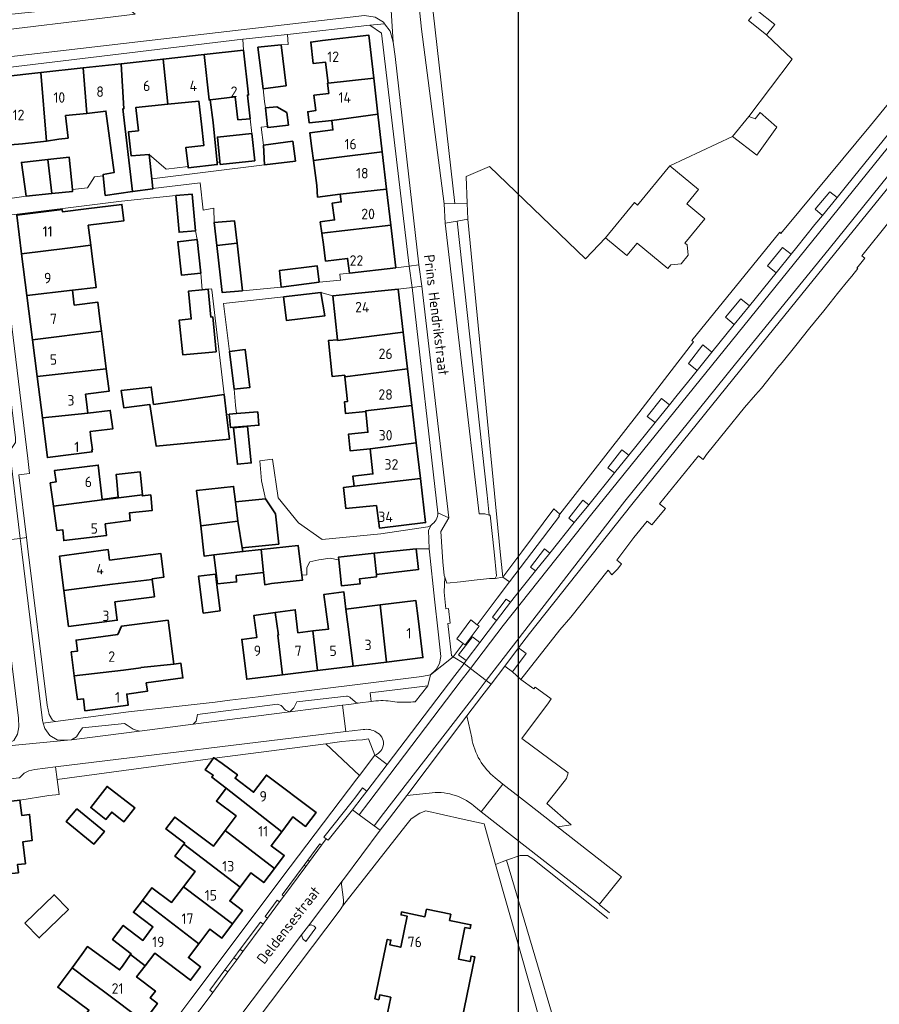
# Model space of a CAD drawing. Header units: metres. Extents: x 245598 to 248625, y 478632 to 481818.
# Tile 20 of 37: x 247701 to 247849, y 479422 to 479591. Entities that reach past the tile are written whole.
import ezdxf
from ezdxf.enums import TextEntityAlignment as Align

# ---------------------------------------------------------------- set-up
doc = ezdxf.new("R2010")
doc.units = ezdxf.units.M
for name, color, linetype, lineweight in [('B-XX-GR-GROENVOORZIENING-GV', 80, 'Continuous', 18), ('B-XX-GR-HOUTWAL-GV', 40, 'Continuous', 13), ('B-XX-OG-BEBOUWING-GV', 7, 'Continuous', 35), ('B-XX-OG-BEBOUWING-T18', 10, 'Continuous', 18), ('B-XX-OG-BEBOUWING_LOODS-GV', 7, 'Continuous', 35), ('B-XX-OG-TERREIN_ERF-GV', 7, 'Continuous', 18), ('B-XX-OG-TOPOGRAFIE-T18', 10, 'Continuous', 18), ('B-XX-VH-VERHARDING_GESLOTEN-GV', 252, 'Continuous', 18), ('B-XX-VH-VERHARDING_OPEN-GV', 252, 'Continuous', 18), ('N-BH-KL-ET_LS_OV_LICHTMAST-S', 7, 'Continuous', 25)]:
    doc.layers.add(name, color=color, linetype=linetype, lineweight=lineweight)
doc.styles.add('NLCS-ISO-M-T18', font='NLCS-ISO.ttf', dxfattribs={"height": 1.8})

msp = doc.modelspace()

# ---------------------------------------------------------------- linework, layer by layer
at = {"layer": 'B-XX-GR-GROENVOORZIENING-GV'}
for points in [[(247774.06, 479559.74), (247775.872, 479559.795), (247771.83, 479595.735), (247771.974, 479595.88), (247769.514, 479595.88), (247770.14, 479589.74)], [(247776.28, 479556.776), (247774.24, 479556.44), (247780.06, 479506.5), (247781.04, 479506.5), (247781.801, 479506.297), (247781.413, 479509.69), (247778.842, 479533.216)], [(247778.13, 479557.08), (247776.28, 479556.776), (247778.842, 479533.216), (247781.413, 479509.69), (247781.801, 479506.297), (247781.94, 479506.26), (247782.613, 479500), (247783.06, 479495.84), (247783.006, 479495.748), (247782.8, 479495.4), (247784.1, 479495.66), (247783.679, 479500)], [(247784.1, 479495.66), (247785.276, 479494.82), (247793.851, 479506.107), (247793.743, 479506.218), (247793.922, 479506.449), (247792.86, 479507.34), (247787.355, 479500)], [(247785.276, 479494.82), (247784.1, 479495.66), (247782.8, 479495.4), (247781.84, 479495.4), (247779.19, 479495.11), (247776.88, 479494.86), (247774.5, 479494.6), (247774.14, 479495.65), (247774.046, 479493.035), (247774.327, 479490.224), (247774.807, 479490.269), (247775.077, 479487.725), (247774.665, 479487.679), (247775.307, 479482.179), (247775.619, 479481.944), (247777.328, 479484.23), (247776.228, 479485.022), (247778.653, 479488.297), (247779.739, 479487.457), (247783.16, 479492.035)], [(247783.059, 479488.183), (247785.452, 479491.33), (247784.716, 479491.878), (247782.332, 479488.752)], [(247754.478, 479467.122), (247753.767, 479467.03), (247759.517, 479461.584), (247762.153, 479465.087), (247761.082, 479467.853), (247760.063, 479467.718), (247758.967, 479467.656), (247757.811, 479467.533), (247756.5, 479467.389)], [(247758.347, 479455.664), (247759.987, 479457.862), (247760.791, 479458.887), (247760.042, 479459.444), (247758.887, 479457.909), (247758.238, 479457.108), (247753.427, 479451.009), (247753.822, 479450.73), (247754.158, 479450.489)], [(247750.631, 479447.026), (247750.921, 479446.802), (247753.013, 479449.635), (247752.713, 479449.856)], [(247750.298, 479445.958), (247750.01, 479446.181), (247746.265, 479441.091), (247746.55, 479440.881)], [(247745.818, 479439.889), (247745.409, 479440.191), (247743.318, 479437.364), (247743.729, 479437.06)], [(247739.056, 479431.74), (247739.526, 479431.368), (247742.98, 479436.046), (247742.52, 479436.388)], [(247738.451, 479429.911), (247737.974, 479430.288), (247736.425, 479428.21), (247736.925, 479427.844)], [(247736.425, 479428.21), (247733.822, 479424.717), (247734.334, 479424.335), (247736.925, 479427.844)]]:
    msp.add_lwpolyline(points, close=True, dxfattribs=at)
for points in [[(247802.136, 479437.02), (247789.289, 479447.267), (247788.367, 479447.856), (247787.111, 479447.833), (247784.754, 479447.02), (247793.54, 479417.305), (247794.728, 479417.659)], [(247794.728, 479417.659), (247793.54, 479417.305), (247784.754, 479447.02), (247783.989, 479446.756), (247782.863, 479446.313), (247792.889, 479411.1)]]:
    msp.add_lwpolyline(points, dxfattribs=at)
at = {"layer": 'B-XX-GR-HOUTWAL-GV'}
msp.add_lwpolyline([(247771.83, 479595.735), (247775.872, 479559.795), (247777.99, 479559.86), (247777.84, 479564.46), (247781.819, 479566.153), (247798.318, 479550.272), (247801.734, 479553.893), (247806.722, 479559.957), (247807.245, 479559.527), (247812.778, 479566.252), (247823.54, 479571.3), (247826.36, 479574.74), (247833.757, 479584.599), (247829.39, 479588.776), (247826.311, 479591.212), (247826.797, 479591.826)], dxfattribs=at)
at = {"layer": 'B-XX-OG-BEBOUWING-GV'}
for points in [[(247754.121, 479580.469), (247761.959, 479581.329), (247761.103, 479588.704), (247753.196, 479587.758), (247751.144, 479587.512), (247751.584, 479583.833), (247753.663, 479584.081)], [(247746.945, 479580.001), (247746.063, 479587.063), (247742.075, 479586.625), (247743.012, 479579.5), (247746.837, 479579.987)], [(247730.111, 479566.164), (247730.142, 479565.902), (247735.117, 479566.492), (247735.089, 479566.77), (247734.386, 479573.682), (247733.893, 479577.614), (247733.704, 479577.593), (247732.878, 479585.385), (247725.801, 479584.6), (247726.622, 479576.828), (247731.935, 479577.382), (247732.381, 479573.444), (247732.815, 479569.784), (247729.726, 479569.418)], [(247733.893, 479577.614), (247738.182, 479578.103), (247738.647, 479574.183), (247740.731, 479574.364), (247740.299, 479578.427), (247740.493, 479578.448), (247739.587, 479586.13), (247732.878, 479585.385), (247733.704, 479577.593)], [(247715.545, 479564.576), (247715.887, 479561.175), (247720.578, 479561.841), (247718.901, 479576.033), (247719.099, 479576.058), (247718.624, 479583.804), (247712.111, 479583.081), (247712.726, 479575.228), (247716.011, 479575.667), (247717.438, 479565.125), (247715.525, 479564.775)], [(247718.901, 479576.033), (247720.578, 479561.841), (247724.075, 479562.338), (247724.072, 479562.362), (247723.891, 479564.038), (247723.438, 479568.225), (247720.325, 479568), (247719.885, 479572.123), (247721.594, 479572.3), (247721.13, 479576.256), (247726.622, 479576.828), (247725.801, 479584.6), (247718.624, 479583.804), (247719.099, 479576.058)], [(247705.813, 479570.513), (247704.843, 479582.274), (247698.191, 479581.536), (247698.87, 479573.726), (247699.064, 479573.747), (247699.546, 479569.845), (247701.7, 479570.063)], [(247712.111, 479583.081), (247704.843, 479582.274), (247705.813, 479570.513), (247707.894, 479570.836), (247709.517, 479571.024), (247709.067, 479574.885), (247712.726, 479575.228)], [(247754.747, 479574.065), (247762.678, 479575.125), (247761.959, 479581.329), (247754.121, 479580.469), (247754.024, 479580.458), (247754.235, 479578.704), (247751.686, 479578.399), (247752.003, 479575.749), (247750.632, 479575.562), (247750.899, 479573.638)], [(247743.408, 479576.204), (247743.76, 479573.019), (247743.777, 479572.864), (247747.314, 479573.254), (247747.077, 479575.4), (247745.361, 479576.419)], [(247751.654, 479567.182), (247755.549, 479567.683), (247763.424, 479568.695), (247762.678, 479575.125), (247754.747, 479574.065), (247754.951, 479572.422), (247751.004, 479571.95), (247751.371, 479569.257)], [(247735.58, 479567.036), (247735.637, 479566.506), (247741.544, 479567.142), (247741.04, 479571.829), (247735.133, 479571.194)], [(247743.025, 479569.825), (247743.238, 479566.463), (247748.525, 479567.075), (247748.063, 479570.5)], [(247755.549, 479567.683), (247751.654, 479567.182), (247752.183, 479562.884), (247752.327, 479560.905), (247756.227, 479561.421), (247764.172, 479562.255), (247763.424, 479568.695)], [(247702.325, 479561.063), (247706.717, 479561.511), (247706.061, 479567.361), (247701.488, 479566.838)], [(247710.255, 479562.187), (247709.675, 479567.775), (247706.061, 479567.361), (247706.717, 479561.511), (247710.287, 479561.875)], [(247728.009, 479561.152), (247728.56, 479554.847), (247731.37, 479555.092), (247730.818, 479561.397)], [(247753.066, 479554.69), (247764.888, 479556.082), (247764.172, 479562.255), (247756.227, 479561.421), (247756.383, 479560.06), (247754.819, 479559.834), (247755.233, 479556.97), (247752.779, 479556.648)], [(247712.954, 479556.049), (247719.1, 479556.825), (247718.743, 479559.649), (247712.608, 479558.888), (247708.536, 479558.374), (247708.485, 479558.78), (247700.695, 479557.796), (247701.532, 479551.168), (247709.408, 479552.114), (247713.389, 479552.616)], [(247734.6, 479556.537), (247735.053, 479552.57), (247738.513, 479552.977), (247738.063, 479556.838)], [(247764.888, 479556.082), (247753.066, 479554.69), (247753.348, 479552.765), (247753.689, 479549.917), (247757.486, 479550.371), (247757.812, 479547.841), (247765.738, 479548.754)], [(247739.462, 479544.825), (247738.513, 479552.977), (247735.053, 479552.57), (247735.975, 479544.487)], [(247702.441, 479543.982), (247710.247, 479544.895), (247714.305, 479545.371), (247713.963, 479548.078), (247713.635, 479550.675), (247713.389, 479552.616), (247709.408, 479552.114), (247701.532, 479551.168)], [(247752.575, 479546.263), (247752.262, 479549.075), (247745.8, 479548.3), (247746.1, 479545.412)], [(247710.247, 479544.895), (247702.441, 479543.982), (247703.397, 479536.41), (247715.219, 479537.864), (247714.951, 479539.977), (247714.588, 479542.869), (247710.567, 479542.364)], [(247734.916, 479534.331), (247734.337, 479540.313), (247734.011, 479540.283), (247733.535, 479545.063), (247732.523, 479544.962), (247730.161, 479544.727), (247730.636, 479539.967), (247728.575, 479539.775), (247729.225, 479533.8)], [(247746.5, 479543.775), (247746.975, 479539.725), (247753.575, 479540.537), (247752.913, 479544.525)], [(247767.009, 479537.725), (247766.143, 479545.098), (247758.199, 479544.273), (247754.974, 479543.938), (247755.755, 479536.414), (247755.768, 479536.292)], [(247704.193, 479530.115), (247716.055, 479531.415), (247715.761, 479533.741), (247715.748, 479533.739), (247715.219, 479537.864), (247703.397, 479536.41)], [(247757.021, 479530.051), (247767.754, 479531.386), (247767.009, 479537.725), (247755.768, 479536.292), (247755.755, 479536.414), (247754.19, 479536.252), (247754.833, 479530.068), (247756.996, 479530.293)], [(247737.238, 479534.375), (247738, 479527.925), (247740.7, 479528.2), (247739.875, 479534.737)], [(247705.092, 479522.996), (247712.882, 479523.797), (247712.664, 479525.73), (247712.5, 479527.03), (247716.557, 479527.559), (247716.055, 479531.415), (247704.193, 479530.115)], [(247767.754, 479531.386), (247757.021, 479530.051), (247757.463, 479525.788), (247756.938, 479525.734), (247757.147, 479523.717), (247760.593, 479524.075), (247760.58, 479524.196), (247768.493, 479525.095)], [(247736.708, 479523.561), (247736.3, 479526.975), (247724.188, 479525.3), (247723.775, 479528.263), (247718.625, 479527.713), (247719.088, 479524.688), (247723.525, 479525.3), (247724.625, 479518.162), (247724.625, 479518.138), (247737.212, 479519.338)], [(247705.092, 479522.996), (247705.955, 479516.168), (247713.627, 479517.137), (247713.585, 479517.467), (247713.677, 479517.479), (247713.421, 479519.506), (247713.281, 479520.621), (247717.195, 479521.124), (247716.745, 479524.273), (247712.882, 479523.797)], [(247737.181, 479523.624), (247737.367, 479521.334), (247742.249, 479521.732), (247742.063, 479524.021), (247738.424, 479523.725)], [(247760.593, 479524.075), (247760.963, 479520.508), (247757.631, 479520.162), (247757.926, 479517.327), (247761.375, 479517.686), (247769.244, 479518.698), (247768.493, 479525.095), (247760.58, 479524.196)], [(247737.921, 479521.254), (247738.566, 479515.017), (247740.944, 479515.263), (247740.299, 479521.5)], [(247758.582, 479511.243), (247769.965, 479512.561), (247769.244, 479518.698), (247761.375, 479517.686), (247761.825, 479513.35), (247758.4, 479512.995)], [(247715.376, 479508.978), (247714.676, 479514.878), (247707.175, 479513.939), (247707.443, 479511.979), (247706.455, 479511.819), (247707.005, 479507.84), (247715.385, 479508.906), (247718.136, 479509.256), (247718.125, 479509.375)], [(247722.012, 479512.6), (247721.879, 479513.735), (247717.736, 479513.248), (247717.875, 479512.063), (247718.125, 479509.375), (247718.136, 479509.256), (247722.258, 479509.78)], [(247762.463, 479507.955), (247762.946, 479504.064), (247770.854, 479504.994), (247769.965, 479512.561), (247758.582, 479511.243), (247756.799, 479511.058), (247757.178, 479507.406)], [(247738.637, 479505.263), (247738.242, 479508.571), (247737.925, 479511.225), (247731.575, 479510.525), (247732.275, 479504.475)], [(247723.707, 479509.77), (247722.275, 479509.588), (247722.258, 479509.78), (247718.136, 479509.256), (247715.385, 479508.906), (247707.005, 479507.84), (247707.584, 479503.646), (247708.589, 479503.789), (247708.767, 479501.916), (247716.109, 479502.8), (247715.874, 479504.782), (247720.188, 479505.362), (247720.075, 479506.7), (247723.955, 479507.108)], [(247743.387, 479509.1), (247738.242, 479508.571), (247738.637, 479505.263), (247739.399, 479500.666), (247745.658, 479501.326), (247745.111, 479506.508)], [(247739.399, 479500.666), (247738.637, 479505.263), (247732.275, 479504.475), (247732.863, 479499.268), (247734.496, 479499.453), (247739.506, 479500.019)], [(247717.159, 479494.416), (247723.922, 479495.262), (247723.913, 479495.325), (247725.925, 479495.625), (247725.425, 479499.713), (247716.621, 479498.56), (247716.385, 479500.381), (247708.057, 479499.266), (247708.808, 479493.371)], [(247743.047, 479496.413), (247742.663, 479500.376), (247739.506, 479500.019), (247734.496, 479499.453), (247735.128, 479494.463), (247738.426, 479494.819), (247738.353, 479495.897)], [(247746.878, 479500.853), (247742.663, 479500.376), (247743.047, 479496.413), (247743.248, 479494.344), (247744.429, 479494.561), (247749.76, 479495.123), (247749.647, 479495.981), (247748.975, 479501.09)], [(247762.053, 479499.73), (247762.467, 479496.076), (247769.675, 479496.963), (247769.225, 479500.5)], [(247762.467, 479496.076), (247762.053, 479499.73), (247756.875, 479499.175), (247755.904, 479499.068), (247755.953, 479498.62), (247756.447, 479494.121), (247759.613, 479494.468), (247759.518, 479495.338), (247762.438, 479495.688)], [(247723.922, 479495.262), (247717.159, 479494.416), (247708.808, 479493.371), (247709.596, 479487.189), (247717.961, 479488.234), (247717.551, 479491.394), (247724.325, 479492.275)], [(247751.529, 479486.407), (247752.336, 479479.602), (247758.431, 479480.35), (247757.555, 479487.121), (247757.155, 479490.159), (247756.813, 479493.125), (247753.413, 479492.675), (247754.214, 479486.725)], [(247764.17, 479481.054), (247763.056, 479490.876), (247757.155, 479490.159), (247757.555, 479487.121), (247758.431, 479480.35)], [(247769.575, 479488.545), (247769.201, 479491.623), (247763.056, 479490.876), (247764.17, 479481.054), (247770.393, 479481.817)], [(247746.295, 479478.861), (247745.483, 479485.69), (247745.595, 479485.703), (247745.075, 479489.563), (247741.4, 479489.063), (247741.891, 479485.264), (247739.323, 479484.96), (247740.161, 479478.109)], [(247752.336, 479479.602), (247751.529, 479486.407), (247748.951, 479486.101), (247748.483, 479490.027), (247745.075, 479489.563), (247745.595, 479485.703), (247745.483, 479485.69), (247746.295, 479478.861)], [(247727.655, 479480.718), (247726.684, 479488.232), (247718.668, 479487.196), (247718.046, 479485.762), (247710.881, 479484.837), (247711.127, 479482.931), (247710.043, 479482.791), (247710.573, 479478.683), (247719.048, 479479.638), (247722.014, 479480.07), (247722.009, 479480.118)], [(247722.933, 479477.511), (247729.207, 479478.322), (247728.88, 479480.86), (247727.657, 479480.703), (247727.655, 479480.718), (247722.009, 479480.118), (247722.014, 479480.07), (247719.048, 479479.638), (247710.573, 479478.683), (247711.099, 479474.608), (247712.148, 479474.744), (247712.412, 479472.699), (247719.821, 479473.656), (247719.576, 479475.555), (247723.131, 479476.034)], [(247734.658, 479464.551), (247734.495, 479464.664), (247734.392, 479464.516), (247733.046, 479462.577), (247734.411, 479461.629), (247734.174, 479461.312), (247736.649, 479459.428), (247746.169, 479451.915), (247748.091, 479454.461), (247750.253, 479452.828), (247752.058, 479455.218), (247743.553, 479461.643), (247741.34, 479458.712), (247738.16, 479461.114), (247738.578, 479461.666), (247735.93, 479463.667)], [(247716.015, 479454.046), (247716.997, 479455.289), (247719.101, 479453.625), (247720.99, 479456.014), (247716.217, 479459.698), (247713.408, 479456.058)], [(247736.445, 479452.114), (247744.936, 479445.625), (247746.602, 479447.832), (247744.363, 479449.523), (247746.169, 479451.915), (247736.649, 479459.428), (247734.965, 479457.198), (247738.352, 479454.64)], [(247697.809, 479444.528), (247699.845, 479444.757), (247700.973, 479444.884), (247700.816, 479446.284), (247702.195, 479446.439), (247701.771, 479450.205), (247703.345, 479450.416), (247702.906, 479454.904), (247701.584, 479454.684), (247701.239, 479457.359), (247696.368, 479456.76)], [(247711.033, 479455.867), (247709.2, 479453.689), (247713.933, 479449.811), (247715.756, 479451.967)], [(247744.936, 479445.625), (247736.445, 479452.114), (247734.439, 479449.458), (247731.062, 479452.009), (247727.829, 479454.451), (247726.296, 479452.421), (247729.529, 479449.979), (247729.394, 479449.8), (247739.019, 479442.383), (247740.888, 479444.858), (247743.097, 479443.19)], [(247729.319, 479442.484), (247737.739, 479436.114), (247739.445, 479438.372), (247737.245, 479440.034), (247739.019, 479442.383), (247729.394, 479449.8), (247727.831, 479447.731), (247731.302, 479445.109)], [(247702.091, 479436.218), (247704.55, 479433.699), (247709.556, 479438.585), (247707.097, 479441.105)], [(247737.739, 479436.114), (247729.319, 479442.484), (247727.271, 479439.772), (247723.903, 479442.315), (247722.263, 479440.143), (247731.945, 479432.689), (247733.855, 479435.218), (247735.897, 479433.675)], [(247720.241, 479430.836), (247722.746, 479428.924), (247724.392, 479431.047), (247730.522, 479426.417), (247732.263, 479428.723), (247730.154, 479430.316), (247731.945, 479432.689), (247722.263, 479440.143), (247720.721, 479438.101), (247724.071, 479435.571), (247722.331, 479433.267), (247718.989, 479435.833), (247717.156, 479433.422), (247720.333, 479430.967)], [(247715.564, 479424.544), (247722.483, 479419.348), (247724.847, 479422.451), (247723.601, 479423.399), (247724.484, 479424.559), (247721.269, 479427.008), (247722.746, 479428.924), (247720.241, 479430.836), (247718.846, 479428.854), (247718.337, 479428.185), (247712.862, 479432.195), (247711.873, 479430.845), (247710.206, 479428.568), (247713.021, 479426.454)], [(247708.667, 479426.466), (247707.75, 479425.213), (247713.094, 479421.3), (247712.254, 479420.198), (247717.909, 479415.889), (247718.708, 479416.939), (247719.936, 479416.003), (247722.483, 479419.348), (247715.564, 479424.544), (247713.021, 479426.454), (247710.206, 479428.568)]]:
    msp.add_lwpolyline(points, close=True, dxfattribs=at)
msp.add_lwpolyline([(247775.206, 479410.376), (247779.323, 479430.43), (247778.686, 479430.56), (247778.497, 479429.639), (247776.507, 479430.047), (247777.622, 479435.478), (247778.511, 479435.295), (247778.645, 479435.947), (247774.98, 479436.699), (247775.195, 479437.743), (247771.023, 479438.6), (247770.761, 479437.328), (247766.758, 479438.15), (247766.657, 479437.654), (247767.703, 479437.439), (247766.605, 479432.093), (247764.735, 479432.477), (247764.906, 479433.306), (247764.279, 479433.435), (247762.18, 479423.209), (247762.825, 479423.077), (247762.995, 479423.902), (247764.889, 479423.513), (247764.045, 479419.403)], dxfattribs=at)
at = {"layer": 'B-XX-OG-BEBOUWING_LOODS-GV'}
for points in [[(247731.68, 479553.617), (247728.333, 479553.232), (247728.995, 479547.482), (247732.271, 479547.86)], [(247735.617, 479489.835), (247734.793, 479496.176), (247731.878, 479495.797), (247732.702, 479489.456)]]:
    msp.add_lwpolyline(points, close=True, dxfattribs=at)
at = {"layer": 'B-XX-OG-TERREIN_ERF-GV'}
for points in [[(247827.78, 479592.912), (247830.783, 479590.536), (247829.39, 479588.776), (247833.757, 479584.599), (247826.36, 479574.74), (247827.44, 479574.34), (247828.3, 479575.4), (247831.16, 479572.9), (247827.74, 479568.1), (247823.54, 479571.3), (247812.778, 479566.252), (247817.722, 479562.183), (247815.703, 479559.728), (247818.807, 479557.173), (247815.371, 479552.997), (247815.761, 479552.676), (247815.927, 479550.915), (247814.709, 479549.435), (247812.949, 479549.258), (247812.449, 479548.65), (247807.162, 479553.002), (247805.408, 479550.87), (247801.734, 479553.893), (247798.318, 479550.272), (247781.819, 479566.153), (247777.84, 479564.46), (247777.99, 479559.86), (247778.13, 479557.08), (247783.679, 479500), (247784.1, 479495.66), (247787.355, 479500), (247792.86, 479507.34), (247793.922, 479506.449), (247807.444, 479523.874), (247816.825, 479536.05), (247816.571, 479536.277), (247831.687, 479554.883), (247831.854, 479554.672), (247835.187, 479558.705), (247847.209, 479573.214), (247863.84, 479593.52)], [(247698.191, 479581.536), (247704.843, 479582.274), (247712.111, 479583.081), (247718.624, 479583.804), (247725.801, 479584.6), (247732.878, 479585.385), (247739.587, 479586.13), (247739.475, 479588), (247697.238, 479582.912)], [(247697.425, 479560.362), (247702.325, 479561.063), (247701.488, 479566.838), (247706.061, 479567.361), (247709.675, 479567.775), (247710.255, 479562.187), (247712.825, 479562.487), (247714.037, 479564.362), (247715.545, 479564.576), (247715.525, 479564.775), (247717.438, 479565.125), (247716.011, 479575.667), (247712.726, 479575.228), (247709.067, 479574.885), (247709.517, 479571.024), (247707.894, 479570.836), (247705.813, 479570.513), (247701.7, 479570.063), (247699.546, 479569.845)], [(247734.011, 479540.283), (247734.337, 479540.313), (247734.916, 479534.331), (247729.225, 479533.8), (247728.575, 479539.775), (247730.636, 479539.967), (247730.161, 479544.727), (247732.523, 479544.962), (247732.271, 479547.86), (247728.995, 479547.482), (247728.333, 479553.232), (247731.68, 479553.617), (247731.37, 479555.092), (247728.56, 479554.847), (247728.009, 479561.152), (247718.675, 479560.188), (247697.525, 479557.563), (247702.6, 479516.037), (247702.906, 479513.45), (247701.037, 479513.225), (247702.372, 479502.424), (247702.671, 479500), (247705.925, 479473.675), (247706.275, 479472.063), (247706.825, 479471.075), (247707.338, 479470.875), (247719.863, 479472.537), (247734.762, 479474.175), (247737.275, 479474.487), (247742.137, 479475.112), (247770.225, 479478.575), (247771.681, 479478.876), (247772.575, 479479.638), (247772.658, 479479.777), (247773.275, 479480.813), (247773.475, 479482.013), (247773.024, 479486.225), (247772.423, 479491.845), (247771.551, 479500), (247771.5, 479500.475), (247769.225, 479500.5), (247769.675, 479496.963), (247762.467, 479496.076), (247762.438, 479495.688), (247759.518, 479495.338), (247759.613, 479494.468), (247756.447, 479494.121), (247755.953, 479498.62), (247755.875, 479498.612), (247754.475, 479498.9), (247752.538, 479498.638), (247750.988, 479498.287), (247750.512, 479497.287), (247750.475, 479496.013), (247749.647, 479495.981), (247749.76, 479495.123), (247744.429, 479494.561), (247743.248, 479494.344), (247743.047, 479496.413), (247738.353, 479495.897), (247738.426, 479494.819), (247735.128, 479494.463), (247734.496, 479499.453), (247732.863, 479499.268), (247732.275, 479504.475), (247731.575, 479510.525), (247737.925, 479511.225), (247738.242, 479508.571), (247743.387, 479509.1), (247742.725, 479512.188), (247742.413, 479515.6), (247744.6, 479515.875), (247745.563, 479509.263), (247749.075, 479504.98), (247753.125, 479502.075), (247763.188, 479503.075), (247771.226, 479504.257)], [(247772.975, 479506.7), (247768.581, 479545.385), (247766.143, 479545.098), (247767.009, 479537.725), (247767.754, 479531.386), (247768.493, 479525.095), (247769.244, 479518.698), (247769.965, 479512.561), (247770.854, 479504.994), (247762.946, 479504.064), (247762.463, 479507.955), (247757.178, 479507.406), (247756.799, 479511.058), (247758.582, 479511.243), (247758.4, 479512.995), (247761.825, 479513.35), (247761.375, 479517.686), (247757.926, 479517.327), (247757.631, 479520.162), (247760.963, 479520.508), (247760.593, 479524.075), (247757.147, 479523.717), (247756.938, 479525.734), (247757.463, 479525.788), (247757.021, 479530.051), (247756.996, 479530.293), (247754.833, 479530.068), (247754.19, 479536.252), (247755.755, 479536.414), (247754.974, 479543.938), (247752.913, 479544.525), (247753.575, 479540.537), (247746.975, 479539.725), (247746.5, 479543.775), (247736.188, 479542.6), (247737.238, 479534.375), (247739.875, 479534.737), (247740.7, 479528.2), (247738, 479527.925), (247738.262, 479525.162), (247738.424, 479523.725), (247742.063, 479524.021), (247742.249, 479521.732), (247737.367, 479521.334), (247737.181, 479523.624), (247736.708, 479523.561), (247737.212, 479519.338), (247724.625, 479518.138), (247724.625, 479518.162), (247723.525, 479525.3), (247719.088, 479524.688), (247718.625, 479527.713), (247723.775, 479528.263), (247724.188, 479525.3), (247736.3, 479526.975), (247734.163, 479545), (247734.149, 479545.132), (247733.535, 479545.063), (247734.011, 479540.283)], [(247728.867, 479420.9), (247730.556, 479423.156), (247747.633, 479445.9), (247759.078, 479461), (247759.517, 479461.584), (247753.767, 479467.03), (247734.658, 479464.551), (247735.93, 479463.667), (247738.578, 479461.666), (247738.16, 479461.114), (247741.34, 479458.712), (247743.553, 479461.643), (247752.058, 479455.218), (247750.253, 479452.828), (247748.091, 479454.461), (247746.169, 479451.915), (247744.363, 479449.523), (247746.602, 479447.832), (247744.936, 479445.625), (247743.097, 479443.19), (247740.888, 479444.858), (247739.019, 479442.383), (247737.245, 479440.034), (247739.445, 479438.372), (247737.739, 479436.114), (247735.897, 479433.675), (247733.855, 479435.218), (247731.945, 479432.689), (247730.154, 479430.316), (247732.263, 479428.723), (247730.522, 479426.417), (247724.392, 479431.047), (247722.746, 479428.924), (247721.269, 479427.008), (247724.484, 479424.559), (247723.601, 479423.399), (247724.847, 479422.451), (247722.483, 479419.348)], [(247713.094, 479421.3), (247707.75, 479425.213), (247708.667, 479426.466), (247710.206, 479428.568), (247711.873, 479430.845), (247712.862, 479432.195), (247718.337, 479428.185), (247718.846, 479428.854), (247720.241, 479430.836), (247720.333, 479430.967), (247717.156, 479433.422), (247718.989, 479435.833), (247722.331, 479433.267), (247724.071, 479435.571), (247720.721, 479438.101), (247722.263, 479440.143), (247723.903, 479442.315), (247727.271, 479439.772), (247729.319, 479442.484), (247731.302, 479445.109), (247727.831, 479447.731), (247729.394, 479449.8), (247729.529, 479449.979), (247726.296, 479452.421), (247727.829, 479454.451), (247731.062, 479452.009), (247734.439, 479449.458), (247736.445, 479452.114), (247738.352, 479454.64), (247734.965, 479457.198), (247736.649, 479459.428), (247734.174, 479461.312), (247734.411, 479461.629), (247733.046, 479462.577), (247734.392, 479464.516), (247733.5, 479464.4), (247707.656, 479460.867), (247707.957, 479458.289), (247706.222, 479458.122), (247701.239, 479457.359), (247701.584, 479454.684), (247702.906, 479454.904), (247703.345, 479450.416), (247701.771, 479450.205), (247702.195, 479446.439), (247700.816, 479446.284)], [(247792.889, 479411.1), (247782.863, 479446.313), (247780.9, 479453.256), (247776.956, 479454.156), (247770.911, 479455.511), (247769.867, 479455.1), (247768.4, 479454.156), (247767.467, 479453.022), (247756.614, 479439.138), (247756.2, 479438.511), (247737.067, 479413.111)], [(247764.045, 479419.403), (247764.889, 479423.513), (247762.995, 479423.902), (247762.825, 479423.077), (247762.18, 479423.209), (247764.279, 479433.435), (247764.906, 479433.306), (247764.735, 479432.477), (247766.605, 479432.093), (247767.703, 479437.439), (247766.657, 479437.654), (247766.758, 479438.15), (247770.761, 479437.328), (247771.023, 479438.6), (247775.195, 479437.743), (247774.98, 479436.699), (247778.645, 479435.947), (247778.511, 479435.295), (247777.622, 479435.478), (247776.507, 479430.047), (247778.497, 479429.639), (247778.686, 479430.56), (247779.323, 479430.43), (247775.206, 479410.376)]]:
    msp.add_lwpolyline(points, dxfattribs=at)
for points in [[(247743.76, 479573.019), (247742.675, 479572.888), (247743.025, 479569.825), (247748.063, 479570.5), (247748.525, 479567.075), (247743.238, 479566.463), (247723.891, 479564.038), (247724.072, 479562.362), (247732.188, 479563.325), (247732.688, 479558.662), (247734.538, 479559), (247734.6, 479556.537), (247738.063, 479556.838), (247738.513, 479552.977), (247739.462, 479544.825), (247746.1, 479545.412), (247745.8, 479548.3), (247752.262, 479549.075), (247752.575, 479546.263), (247756.266, 479546.651), (247756.15, 479547.665), (247757.812, 479547.841), (247757.486, 479550.371), (247753.689, 479549.917), (247753.348, 479552.765), (247753.066, 479554.69), (247752.779, 479556.648), (247755.233, 479556.97), (247754.819, 479559.834), (247756.383, 479560.06), (247756.227, 479561.421), (247752.327, 479560.905), (247752.183, 479562.884), (247751.654, 479567.182), (247751.371, 479569.257), (247751.004, 479571.95), (247754.951, 479572.422), (247754.747, 479574.065), (247750.899, 479573.638), (247750.632, 479575.562), (247752.003, 479575.749), (247751.686, 479578.399), (247754.235, 479578.704), (247754.024, 479580.458), (247754.121, 479580.469), (247753.663, 479584.081), (247751.584, 479583.833), (247751.144, 479587.512), (247753.196, 479587.758), (247761.103, 479588.704), (247761.959, 479581.329), (247762.678, 479575.125), (247763.424, 479568.695), (247764.172, 479562.255), (247764.888, 479556.082), (247765.738, 479548.754), (247768.075, 479549.025), (247763.275, 479589.025), (247761.275, 479590.425), (247747.146, 479588.801), (247747.3, 479587.125), (247746.063, 479587.063), (247746.945, 479580.001), (247746.837, 479579.987), (247743.012, 479579.5), (247743.225, 479577.325), (247743.408, 479576.204), (247745.361, 479576.419), (247747.077, 479575.4), (247747.314, 479573.254), (247743.777, 479572.864)], [(247740.731, 479574.364), (247738.647, 479574.183), (247738.182, 479578.103), (247733.893, 479577.614), (247734.386, 479573.682), (247735.089, 479566.77), (247735.58, 479567.036), (247735.133, 479571.194), (247741.04, 479571.829)], [(247723.438, 479568.225), (247726.363, 479565.713), (247730.111, 479566.164), (247729.726, 479569.418), (247732.815, 479569.784), (247732.381, 479573.444), (247731.935, 479577.382), (247726.622, 479576.828), (247721.13, 479576.256), (247721.594, 479572.3), (247719.885, 479572.123), (247720.325, 479568)], [(247713.677, 479517.479), (247713.585, 479517.467), (247713.627, 479517.137), (247705.955, 479516.168), (247705.092, 479522.996), (247704.193, 479530.115), (247703.397, 479536.41), (247702.441, 479543.982), (247701.532, 479551.168), (247700.695, 479557.796), (247708.485, 479558.78), (247708.536, 479558.374), (247712.608, 479558.888), (247718.743, 479559.649), (247719.1, 479556.825), (247712.954, 479556.049), (247713.389, 479552.616), (247713.635, 479550.675), (247713.963, 479548.078), (247714.305, 479545.371), (247710.247, 479544.895), (247710.567, 479542.364), (247714.588, 479542.869), (247714.951, 479539.977), (247715.219, 479537.864), (247715.748, 479533.739), (247715.761, 479533.741), (247716.055, 479531.415), (247716.557, 479527.559), (247712.5, 479527.03), (247712.664, 479525.73), (247712.882, 479523.797), (247716.745, 479524.273), (247717.195, 479521.124), (247713.281, 479520.621), (247713.421, 479519.506)], [(247737.921, 479521.254), (247740.299, 479521.5), (247740.944, 479515.263), (247738.566, 479515.017)], [(247707.005, 479507.84), (247706.455, 479511.819), (247707.443, 479511.979), (247707.175, 479513.939), (247714.676, 479514.878), (247715.376, 479508.978), (247718.125, 479509.375), (247717.875, 479512.063), (247717.736, 479513.248), (247721.879, 479513.735), (247722.012, 479512.6), (247722.258, 479509.78), (247722.275, 479509.588), (247723.707, 479509.77), (247723.955, 479507.108), (247720.075, 479506.7), (247720.188, 479505.362), (247715.874, 479504.782), (247716.109, 479502.8), (247708.767, 479501.916), (247708.589, 479503.789), (247707.584, 479503.646)], [(247708.808, 479493.371), (247708.057, 479499.266), (247716.385, 479500.381), (247716.621, 479498.56), (247725.425, 479499.713), (247725.925, 479495.625), (247723.913, 479495.325), (247723.922, 479495.262), (247724.325, 479492.275), (247717.551, 479491.394), (247717.961, 479488.234), (247709.596, 479487.189)], [(247734.793, 479496.176), (247735.617, 479489.835), (247732.702, 479489.456), (247731.878, 479495.797)], [(247741.891, 479485.264), (247741.4, 479489.063), (247745.075, 479489.563), (247748.483, 479490.027), (247748.951, 479486.101), (247751.529, 479486.407), (247754.214, 479486.725), (247753.413, 479492.675), (247756.813, 479493.125), (247757.155, 479490.159), (247763.056, 479490.876), (247769.201, 479491.623), (247769.575, 479488.545), (247770.393, 479481.817), (247764.17, 479481.054), (247758.431, 479480.35), (247752.336, 479479.602), (247746.295, 479478.861), (247740.161, 479478.109), (247739.323, 479484.96)], [(247727.655, 479480.718), (247727.657, 479480.703), (247728.88, 479480.86), (247729.207, 479478.322), (247722.933, 479477.511), (247723.131, 479476.034), (247719.576, 479475.555), (247719.821, 479473.656), (247712.412, 479472.699), (247712.148, 479474.744), (247711.099, 479474.608), (247710.573, 479478.683), (247710.043, 479482.791), (247711.127, 479482.931), (247710.881, 479484.837), (247718.046, 479485.762), (247718.668, 479487.196), (247726.684, 479488.232)], [(247720.99, 479456.014), (247719.101, 479453.625), (247716.997, 479455.289), (247716.015, 479454.046), (247713.408, 479456.058), (247716.217, 479459.698)], [(247711.033, 479455.867), (247715.756, 479451.967), (247713.933, 479449.811), (247709.2, 479453.689)], [(247702.091, 479436.218), (247707.097, 479441.105), (247709.556, 479438.585), (247704.55, 479433.699)]]:
    msp.add_lwpolyline(points, close=True, dxfattribs=at)
for points in [[(247771.825, 479504.57, 0.2381099), (247772.975, 479506.7)], [(247771.226, 479504.257, 0.0629116), (247771.825, 479504.57)]]:
    msp.add_lwpolyline(points, format="xyb", dxfattribs=at)
at = {"layer": 'B-XX-VH-VERHARDING_GESLOTEN-GV'}
for points in [[(247762.212, 479591.8), (247763.625, 479590.925), (247763.842, 479590.633), (247764.788, 479589.362), (247765.325, 479587.475), (247764.488, 479600.325)], [(247764.488, 479600.325), (247765.325, 479587.475), (247765.637, 479585.025), (247769.725, 479549.287), (247770.2, 479545.575), (247774.838, 479505.796), (247773.5, 479503.46), (247773.726, 479500), (247773.84, 479498.26), (247774.04, 479495.94), (247774.14, 479495.65), (247774.5, 479494.6), (247776.88, 479494.86), (247779.19, 479495.11), (247781.84, 479495.4), (247782.8, 479495.4), (247783.006, 479495.748), (247783.06, 479495.84), (247782.613, 479500), (247781.94, 479506.26), (247781.801, 479506.297), (247781.04, 479506.5), (247780.06, 479506.5), (247774.24, 479556.44), (247774.06, 479559.74), (247770.14, 479589.74), (247769.514, 479595.88)], [(247721.012, 479592.3), (247691.637, 479588.775)], [(247697.863, 479584.825), (247760.363, 479592.075)], [(247857.875, 479581.071), (247843.105, 479562.833), (247841.477, 479560.837), (247838.997, 479557.747), (247837.696, 479556.172), (247834.567, 479552.285), (247833.585, 479551.077), (247831.03, 479547.92), (247826.429, 479542.238), (247823.837, 479539.039), (247820.003, 479534.286), (247817.46, 479531.114), (247816.547, 479529.988), (247814.052, 479526.859), (247812.709, 479525.248), (247810.265, 479522.192), (247805.736, 479516.588), (247803.293, 479513.543), (247798.863, 479508.068), (247796.378, 479505.009), (247792.191, 479499.784), (247789.702, 479496.706), (247786.269, 479492.403), (247785.452, 479491.33), (247783.059, 479488.183), (247780.198, 479484.409), (247777.83, 479481.299), (247777.458, 479480.809), (247778.553, 479479.973), (247784.173, 479487.336), (247799.415, 479506.518), (247811.489, 479521.439), (247839.512, 479556.16), (247864.489, 479587.075)], [(247697.155, 479501.814), (247701.3, 479502.299), (247699.488, 479517.162)], [(247719.755, 479394.749), (247749.567, 479434.222), (247750.747, 479435.786), (247756.711, 479443.689), (247756.756, 479443.733), (247763.088, 479452.199), (247762.041, 479452.964), (247759.459, 479454.851), (247758.347, 479455.664), (247754.158, 479450.489), (247753.822, 479450.73), (247753.013, 479449.635), (247750.921, 479446.802), (247750.298, 479445.958), (247746.55, 479440.881), (247745.818, 479439.889), (247743.729, 479437.06), (247742.98, 479436.046), (247739.526, 479431.368), (247738.451, 479429.911), (247736.925, 479427.844), (247734.334, 479424.335), (247732.856, 479422.333), (247730.787, 479419.601)]]:
    msp.add_lwpolyline(points, dxfattribs=at)
for points in [[(247866.86, 479585.166), (247864.489, 479587.075), (247839.512, 479556.16), (247811.489, 479521.439), (247799.415, 479506.518), (247784.173, 479487.336), (247778.553, 479479.973), (247781.283, 479477.887), (247805.051, 479508.673), (247824.077, 479532.241), (247840.149, 479552.024), (247866.565, 479584.803)], [(247806.256, 479508.112), (247824.971, 479531.311), (247841.05, 479551.181), (247867.907, 479584.322), (247866.86, 479585.166), (247866.565, 479584.803), (247840.149, 479552.024), (247824.077, 479532.241), (247805.051, 479508.673), (247781.283, 479477.887), (247782.096, 479477.266), (247784.453, 479480.371), (247786.822, 479483.505), (247788.679, 479485.975)], [(247705.244, 479470.588), (247705.113, 479471.013), (247701.58, 479500), (247701.3, 479502.299), (247697.155, 479501.814), (247697.975, 479493.975), (247698.488, 479492.475), (247698.588, 479491.475), (247698.613, 479491.175), (247700.988, 479471.412), (247701.075, 479469.925), (247700.838, 479468.675), (247700.213, 479467.575), (247699, 479467.025), (247697.425, 479466.525), (247709.428, 479467.625), (247707.625, 479467.713), (247706.375, 479468.475), (247705.525, 479469.675)], [(247779.739, 479487.457), (247778.653, 479488.297), (247776.228, 479485.022), (247777.328, 479484.23), (247777.639, 479484.006), (247780.044, 479487.22)], [(247759.987, 479457.862), (247758.347, 479455.664), (247759.459, 479454.851), (247761.1, 479457.01), (247776.991, 479477.919), (247778.382, 479479.749), (247778.553, 479479.973), (247777.458, 479480.809), (247775.89, 479478.761), (247764.284, 479463.485), (247760.791, 479458.887)], [(247761.1, 479457.01), (247759.459, 479454.851), (247762.041, 479452.964), (247763.656, 479455.055), (247779.706, 479475.844), (247781.283, 479477.887), (247778.553, 479479.973), (247778.382, 479479.749), (247776.991, 479477.919)], [(247764.693, 479454.262), (247767.618, 479458.131), (247777.972, 479471.827), (247780.532, 479475.213), (247782.096, 479477.266), (247781.283, 479477.887), (247779.706, 479475.844), (247763.656, 479455.055), (247762.041, 479452.964), (247763.088, 479452.199)], [(247697.425, 479466.525), (247666.2, 479462.8), (247667.225, 479456.775), (247701.065, 479461.169), (247701.167, 479461.189), (247701.967, 479461.956), (247702.8, 479462.367), (247703.8, 479462.611), (247707.375, 479463.058), (247757.166, 479469.12), (247756.608, 479473.669), (247747.559, 479472.514), (247730.962, 479470.388), (247721.783, 479469.21), (247710.113, 479467.713), (247709.428, 479467.625)], [(247793.511, 479452.756), (247791.317, 479454.494), (247788.17, 479456.916), (247784.106, 479460.109), (247780.43, 479455.362), (247800.737, 479439.5), (247804.487, 479444.202)]]:
    msp.add_lwpolyline(points, close=True, dxfattribs=at)
at = {"layer": 'B-XX-VH-VERHARDING_OPEN-GV'}
for points in [[(247857.875, 479581.071), (247858.206, 479581.477), (247856.954, 479582.516), (247859.519, 479585.697), (247860.766, 479584.657), (247863.416, 479587.939), (247864.91, 479589.809), (247866.154, 479591.312), (247864.896, 479592.336), (247867.482, 479595.495), (247866.154, 479596.525), (247863.84, 479593.52), (247847.209, 479573.214), (247835.187, 479558.705), (247831.854, 479554.672), (247831.687, 479554.883), (247816.571, 479536.277), (247816.825, 479536.05), (247807.444, 479523.874), (247793.922, 479506.449), (247793.743, 479506.218), (247793.851, 479506.107), (247785.276, 479494.82), (247783.16, 479492.035)], [(247697.525, 479557.563), (247718.675, 479560.188), (247728.009, 479561.152), (247730.818, 479561.397), (247731.37, 479555.092), (247731.68, 479553.617), (247732.271, 479547.86), (247732.523, 479544.962), (247733.535, 479545.063), (247734.149, 479545.132), (247734.163, 479545), (247736.3, 479526.975), (247736.708, 479523.561), (247737.181, 479523.624), (247738.424, 479523.725), (247738.262, 479525.162), (247738, 479527.925), (247737.238, 479534.375), (247736.188, 479542.6), (247746.5, 479543.775), (247752.913, 479544.525), (247754.974, 479543.938), (247758.199, 479544.273), (247766.143, 479545.098), (247768.581, 479545.385), (247768.075, 479549.025), (247765.738, 479548.754), (247757.812, 479547.841), (247756.15, 479547.665), (247756.266, 479546.651), (247752.575, 479546.263), (247746.1, 479545.412), (247739.462, 479544.825), (247735.975, 479544.487), (247735.053, 479552.57), (247734.6, 479556.537), (247734.538, 479559), (247732.688, 479558.662), (247732.188, 479563.325), (247724.072, 479562.362), (247724.075, 479562.338), (247720.578, 479561.841), (247715.887, 479561.175), (247715.545, 479564.576), (247714.037, 479564.362), (247712.825, 479562.487), (247710.255, 479562.187), (247710.287, 479561.875), (247706.717, 479561.511), (247702.325, 479561.063), (247697.425, 479560.362)], [(247783.16, 479492.035), (247779.739, 479487.457), (247780.044, 479487.22), (247777.639, 479484.006), (247777.328, 479484.23), (247775.619, 479481.944), (247777.458, 479480.809), (247777.83, 479481.299), (247776.542, 479482.309), (247778.903, 479485.393), (247780.198, 479484.409), (247783.059, 479488.183), (247782.332, 479488.752), (247784.716, 479491.878), (247785.452, 479491.33), (247786.269, 479492.403), (247789.702, 479496.706), (247788.866, 479497.375), (247791.252, 479500.483), (247792.191, 479499.784), (247796.378, 479505.009), (247795.45, 479505.742), (247797.84, 479508.841), (247798.863, 479508.068), (247803.293, 479513.543), (247802.16, 479514.413), (247804.541, 479517.527), (247805.736, 479516.588), (247810.265, 479522.192), (247808.915, 479523.201), (247811.331, 479526.317), (247812.709, 479525.248), (247814.052, 479526.859), (247816.547, 479529.988), (247817.46, 479531.114), (247815.963, 479532.299), (247818.473, 479535.516), (247820.003, 479534.286), (247823.837, 479539.039), (247822.357, 479540.259), (247824.95, 479543.409), (247826.429, 479542.238), (247831.03, 479547.92), (247829.571, 479549.085), (247832.144, 479552.257), (247833.585, 479551.077), (247834.567, 479552.285), (247837.696, 479556.172), (247838.997, 479557.747), (247837.739, 479558.799), (247840.248, 479561.826), (247841.477, 479560.837), (247843.105, 479562.833)], [(247788.679, 479485.975), (247786.822, 479483.505), (247788.122, 479482.503), (247785.764, 479479.386), (247787.21, 479478.068), (247793.902, 479486.601), (247795.8, 479488.74), (247802.2, 479496.84), (247802.801, 479496.032), (247803.846, 479497.083), (247804.512, 479497.94), (247803.66, 479498.54), (247806.628, 479502.438), (247808.915, 479505.245), (247809.696, 479504.609), (247812.045, 479507.422), (247811.018, 479508.228), (247817.707, 479516.46), (247818.496, 479515.84), (247819.094, 479516.708), (247819.312, 479516.978), (247825.593, 479524.757), (247827.503, 479526.943), (247828.495, 479528.115), (247831.343, 479531.643), (247832.034, 479532.499), (247834.41, 479535.441), (247836.83, 479538.439), (247839.192, 479541.364), (247840.319, 479542.76), (247841.584, 479544.326), (247843.349, 479546.513), (247844.015, 479547.337), (247845.044, 479548.612), (247844.897, 479548.696), (247846.223, 479550.401), (247845.749, 479550.832), (247855.478, 479562.934)], [(247771.226, 479504.257), (247763.188, 479503.075), (247753.125, 479502.075), (247749.075, 479504.98), (247745.563, 479509.263), (247744.6, 479515.875), (247742.413, 479515.6), (247742.725, 479512.188), (247743.387, 479509.1), (247745.111, 479506.508), (247745.658, 479501.326), (247739.399, 479500.666)], [(247771.551, 479500), (247772.423, 479491.845), (247773.024, 479486.225), (247773.475, 479482.013), (247773.275, 479480.813), (247772.658, 479479.777), (247772.575, 479479.638), (247771.681, 479478.876), (247775.619, 479481.944), (247775.307, 479482.179), (247774.665, 479487.679), (247775.077, 479487.725), (247774.807, 479490.269), (247774.327, 479490.224), (247774.046, 479493.035), (247774.14, 479495.65), (247774.04, 479495.94), (247773.84, 479498.26), (247773.726, 479500), (247773.5, 479503.46), (247774.838, 479505.796), (247772.975, 479506.7)], [(247739.399, 479500.666), (247739.506, 479500.019), (247742.663, 479500.376), (247746.878, 479500.853), (247748.975, 479501.09), (247749.647, 479495.981), (247750.475, 479496.013), (247750.512, 479497.287), (247750.988, 479498.287), (247752.538, 479498.638), (247754.475, 479498.9), (247755.875, 479498.612), (247755.953, 479498.62), (247755.904, 479499.068), (247756.875, 479499.175), (247762.053, 479499.73), (247769.225, 479500.5), (247771.5, 479500.475), (247771.361, 479503.71), (247771.825, 479504.57)], [(247771.825, 479504.57), (247771.361, 479503.71), (247771.5, 479500.475), (247771.551, 479500)], [(247762.153, 479465.087), (247764.284, 479463.485), (247775.89, 479478.761), (247777.458, 479480.809), (247775.619, 479481.944), (247771.681, 479478.876), (247771.229, 479476.993), (247769.076, 479474.256)], [(247792.445, 479474.769), (247789.699, 479476.757), (247789.465, 479476.434), (247787.21, 479478.068), (247785.764, 479479.386), (247784.453, 479480.371), (247782.096, 479477.266), (247780.532, 479475.213), (247777.972, 479471.827), (247778.783, 479468.044)], [(247759.315, 479474.004), (247759.644, 479474.046), (247761.518, 479474.288), (247761.331, 479475.787), (247771.229, 479476.993), (247771.681, 479478.876), (247770.225, 479478.575), (247742.137, 479475.112), (247737.275, 479474.487), (247734.762, 479474.175), (247719.863, 479472.537), (247707.338, 479470.875), (247705.244, 479470.588), (247705.525, 479469.675), (247706.375, 479468.475), (247707.625, 479467.713), (247709.428, 479467.625), (247710.113, 479467.713), (247710.938, 479468.213), (247711.412, 479468.975), (247711.963, 479469.787), (247719.175, 479470.525), (247719.675, 479470.237), (247720.662, 479469.563), (247721.783, 479469.21), (247730.962, 479470.388), (247731.475, 479470.9), (247731.725, 479472.025), (247745.438, 479473.825), (247746.1, 479473.6), (247746.825, 479472.775), (247747.559, 479472.514), (247748.275, 479473.213), (247748.788, 479474.225), (247757.27, 479475.212)], [(247769.076, 479474.256), (247771.229, 479476.993), (247761.331, 479475.787), (247761.518, 479474.288)], [(247757.27, 479475.212), (247748.788, 479474.225), (247748.275, 479473.213), (247747.559, 479472.514)], [(247757.998, 479474.925), (247758.716, 479474.268)], [(247758.716, 479474.268), (247757.998, 479474.925)], [(247747.559, 479472.514), (247756.608, 479473.669), (247757.672, 479473.797), (247759.315, 479474.004)], [(247761.518, 479474.288), (247759.644, 479474.046), (247759.315, 479474.004), (247757.672, 479473.797), (247756.608, 479473.669), (247757.166, 479469.12)], [(247764.865, 479474.348), (247766.013, 479474.19)], [(247766.013, 479474.19), (247764.865, 479474.348)], [(247782.789, 479461.203), (247784.106, 479460.109), (247788.17, 479456.916), (247791.317, 479454.494), (247793.511, 479452.756), (247795.867, 479453.122), (247791.7, 479456.756), (247793.01, 479458.437), (247795.067, 479461.078), (247795.325, 479462.051), (247787.409, 479467.905), (247791.95, 479474.046), (247792.445, 479474.769)], [(247778.783, 479468.044), (247777.972, 479471.827), (247767.618, 479458.131), (247771.489, 479458.568)], [(247758.291, 479469.266), (247757.166, 479469.12), (247707.375, 479463.058), (247707.656, 479460.867), (247733.5, 479464.4), (247734.392, 479464.516), (247734.495, 479464.664), (247734.658, 479464.551), (247753.767, 479467.03), (247754.478, 479467.122), (247756.5, 479467.389), (247757.811, 479467.533), (247758.967, 479467.656), (247760.063, 479467.718), (247761.082, 479467.853), (247762.153, 479465.087)], [(247757.166, 479469.12), (247758.291, 479469.266), (247760.175, 479469.45)], [(247760.175, 479469.45), (247758.291, 479469.266)], [(247730.787, 479419.601), (247732.856, 479422.333), (247734.334, 479424.335), (247733.822, 479424.717), (247736.425, 479428.21), (247737.974, 479430.288), (247739.056, 479431.74), (247742.52, 479436.388), (247742.98, 479436.046), (247743.729, 479437.06), (247743.318, 479437.364), (247745.409, 479440.191), (247745.818, 479439.889), (247746.55, 479440.881), (247746.265, 479441.091), (247750.01, 479446.181), (247750.631, 479447.026), (247752.713, 479449.856), (247753.013, 479449.635), (247753.822, 479450.73), (247753.427, 479451.009), (247758.238, 479457.108), (247758.887, 479457.909), (247760.042, 479459.444), (247760.791, 479458.887), (247764.284, 479463.485), (247762.153, 479465.087), (247759.517, 479461.584), (247759.078, 479461), (247747.633, 479445.9), (247730.556, 479423.156), (247728.867, 479420.9)], [(247696.368, 479456.76), (247701.239, 479457.359), (247706.222, 479458.122), (247707.957, 479458.289), (247707.656, 479460.867), (247707.375, 479463.058), (247703.8, 479462.611), (247702.8, 479462.367), (247701.967, 479461.956), (247701.167, 479461.189)], [(247779.124, 479456.368), (247780.43, 479455.362), (247784.106, 479460.109), (247782.789, 479461.203)], [(247771.489, 479458.568), (247767.618, 479458.131), (247764.693, 479454.262), (247763.088, 479452.199), (247756.756, 479443.733), (247756.711, 479443.689), (247756.489, 479443.356), (247756.411, 479442.889), (247756.756, 479440.256), (247756.756, 479439.7), (247756.614, 479439.138), (247767.467, 479453.022), (247768.4, 479454.156), (247769.867, 479455.1), (247770.911, 479455.511), (247776.956, 479454.156), (247780.9, 479453.256), (247782.863, 479446.313), (247783.989, 479446.756), (247784.754, 479447.02), (247787.111, 479447.833), (247788.367, 479447.856), (247789.289, 479447.267), (247802.136, 479437.02)], [(247802.426, 479438.008), (247800.677, 479439.425), (247800.737, 479439.5), (247780.43, 479455.362), (247779.124, 479456.368)]]:
    msp.add_lwpolyline(points, dxfattribs=at)
for points in [[(247721.012, 479592.3), (247720.487, 479592.718), (247718.375, 479594.4), (247708.912, 479593.275), (247707.1, 479593.025), (247696.988, 479592), (247695.875, 479591.675), (247693.613, 479591.213), (247691.662, 479588.8), (247691.637, 479588.775)], [(247761.275, 479590.425), (247763.842, 479590.633), (247763.625, 479590.925), (247762.212, 479591.8), (247760.363, 479592.075), (247697.863, 479584.825), (247695.825, 479584.162), (247694.575, 479583.287), (247693.537, 479581.825), (247693.486, 479581.515), (247697.238, 479582.912), (247739.475, 479588), (247747.146, 479588.801)], [(247769.725, 479549.287), (247765.637, 479585.025), (247765.325, 479587.475), (247764.788, 479589.362), (247763.842, 479590.633), (247761.275, 479590.425), (247763.275, 479589.025), (247768.075, 479549.025)], [(247747.146, 479588.801), (247739.475, 479588), (247739.587, 479586.13), (247740.493, 479578.448), (247740.299, 479578.427), (247740.731, 479574.364), (247741.04, 479571.829), (247741.544, 479567.142), (247735.637, 479566.506), (247735.58, 479567.036), (247735.089, 479566.77), (247735.117, 479566.492), (247730.142, 479565.902), (247730.111, 479566.164), (247726.363, 479565.713), (247723.438, 479568.225), (247723.891, 479564.038), (247743.238, 479566.463), (247743.025, 479569.825), (247742.675, 479572.888), (247743.76, 479573.019), (247743.408, 479576.204), (247743.225, 479577.325), (247743.012, 479579.5), (247742.075, 479586.625), (247746.063, 479587.063), (247747.3, 479587.125)], [(247701.3, 479502.299), (247702.372, 479502.424), (247701.037, 479513.225), (247702.906, 479513.45), (247702.6, 479516.037), (247697.525, 479557.563), (247697.425, 479560.362), (247697.375, 479560.6), (247694.863, 479580.125), (247697.238, 479582.912), (247693.486, 479581.515), (247693.188, 479579.713), (247700.463, 479519.575), (247700.488, 479518.763), (247699.775, 479517.725), (247699.488, 479517.162)], [(247774.24, 479556.44), (247776.28, 479556.776), (247778.13, 479557.08), (247777.99, 479559.86), (247775.872, 479559.795), (247774.06, 479559.74)], [(247768.581, 479545.385), (247770.2, 479545.575), (247769.725, 479549.287), (247768.075, 479549.025)], [(247770.2, 479545.575), (247768.581, 479545.385), (247772.975, 479506.7), (247774.838, 479505.796)], [(247702.372, 479502.424), (247701.3, 479502.299), (247701.58, 479500), (247705.113, 479471.013), (247705.244, 479470.588), (247707.338, 479470.875), (247706.825, 479471.075), (247706.275, 479472.063), (247705.925, 479473.675), (247702.671, 479500)], [(247780.198, 479484.409), (247778.903, 479485.393), (247776.542, 479482.309), (247777.83, 479481.299)], [(247786.822, 479483.505), (247784.453, 479480.371), (247785.764, 479479.386), (247788.122, 479482.503)], [(247730.962, 479470.388), (247747.559, 479472.514), (247746.825, 479472.775), (247746.1, 479473.6), (247745.438, 479473.825), (247731.725, 479472.025), (247731.475, 479470.9)], [(247710.113, 479467.713), (247721.783, 479469.21), (247720.662, 479469.563), (247719.675, 479470.237), (247719.175, 479470.525), (247711.963, 479469.787), (247711.412, 479468.975), (247710.938, 479468.213)], [(247750.921, 479446.802), (247750.631, 479447.026), (247750.01, 479446.181), (247750.298, 479445.958)], [(247750.747, 479435.786), (247751.256, 479435.956), (247751.733, 479435.733), (247752.033, 479435.433), (247750.333, 479433.089), (247749.811, 479433.511), (247749.567, 479434.222), (247719.755, 479394.749), (247721.049, 479393.782), (247723.073, 479396.478), (247724.476, 479396.458), (247725.011, 479397.167), (247727.111, 479399.956), (247727.476, 479400.439), (247736.711, 479412.656), (247737.067, 479413.111), (247756.2, 479438.511), (247756.614, 479439.138), (247756.756, 479439.7), (247756.756, 479440.256), (247756.411, 479442.889), (247756.489, 479443.356), (247756.711, 479443.689)], [(247749.567, 479434.222), (247749.811, 479433.511), (247750.333, 479433.089), (247752.033, 479435.433), (247751.733, 479435.733), (247751.256, 479435.956), (247750.747, 479435.786)], [(247739.526, 479431.368), (247739.056, 479431.74), (247737.974, 479430.288), (247738.451, 479429.911)]]:
    msp.add_lwpolyline(points, close=True, dxfattribs=at)
for points in [[(247772.975, 479506.7, -0.2381099), (247771.825, 479504.57)], [(247771.825, 479504.57, -0.0629116), (247771.226, 479504.257)], [(247757.27, 479475.212, -0.163971), (247757.998, 479474.925)], [(247757.998, 479474.925, 0.163971), (247757.27, 479475.212)], [(247758.716, 479474.268, 0.1799314), (247759.315, 479474.004)], [(247759.315, 479474.004, -0.1799314), (247758.716, 479474.268)], [(247761.518, 479474.288, -0.070515), (247764.865, 479474.348)], [(247764.865, 479474.348, 0.070515), (247761.518, 479474.288)], [(247766.013, 479474.19, 0.0476647), (247769.076, 479474.256)], [(247769.076, 479474.256, -0.0476647), (247766.013, 479474.19)], [(247762.39, 479469.011, 0.2044474), (247760.175, 479469.45)], [(247760.175, 479469.45, -0.2044474), (247762.39, 479469.011)], [(247762.153, 479465.087, 0.6918963), (247762.39, 479469.011)], [(247762.39, 479469.011, -0.6918963), (247762.153, 479465.087)], [(247778.783, 479468.044, 0.1833495), (247782.789, 479461.203)], [(247782.789, 479461.203, -0.1833495), (247778.783, 479468.044)], [(247779.124, 479456.368, 0.2134668), (247771.489, 479458.568)], [(247771.489, 479458.568, -0.2134668), (247779.124, 479456.368)]]:
    msp.add_lwpolyline(points, format="xyb", dxfattribs=at)
at = {"layer": 'N-BH-KL-ET_LS_OV_LICHTMAST-S'}
msp.add_lwpolyline([(247350.967, 479938.719), (247786.737, 479938.719), (247786.737, 479173.521), (247350.967, 479173.521)], close=True, dxfattribs=at)

# ---------------------------------------------------------------- texts
at = {"layer": 'B-XX-OG-BEBOUWING-T18', "style": 'NLCS-ISO-M-T18'}
for s, p in [('12', (247755, 479585)), ('8', (247715, 479579)), ('6', (247723, 479580)), ('4', (247731, 479580)), ('2', (247738, 479579)), ('10', (247708, 479578)), ('14', (247757, 479578)), ('12', (247701, 479575)), ('16', (247758, 479570)), ('18', (247760, 479565)), ('20', (247761, 479558)), ('11', (247706, 479555)), ('22', (247759, 479550)), ('9', (247706, 479547)), ('24', (247760, 479542)), ('7', (247707, 479540)), ('26', (247764, 479534)), ('5', (247707, 479533)), ('28', (247764, 479527)), ('3', (247710, 479526)), ('30', (247764, 479520)), ('1', (247711, 479518)), ('32', (247765, 479515)), ('6', (247713, 479512)), ('34', (247764, 479506)), ('5', (247714, 479504)), ('4', (247715, 479497)), ('3', (247716, 479489)), ('1', (247768, 479486)), ('9', (247742, 479483)), ('7', (247749, 479483)), ('5', (247755, 479483)), ('3', (247761, 479484)), ('2', (247717, 479482)), ('1', (247718, 479475)), ('9', (247743, 479458)), ('11', (247743, 479452)), ('13', (247737, 479446)), ('15', (247734, 479441)), ('17', (247730, 479437)), ('19', (247725, 479433)), ('76', (247769, 479433)), ('21', (247718, 479425))]:
    msp.add_text(s, height=1.8, dxfattribs=at).set_placement(p, align=Align.MIDDLE_CENTER)
at = {"layer": 'B-XX-OG-TOPOGRAFIE-T18', "style": 'NLCS-ISO-M-T18'}
for s, rotation, p in [('Prins Hendrikstraat', 277, (247772.727, 479540.66)), ('Deldensestraat', 52.2, (247747.341, 479435.904))]:
    msp.add_text(s, height=1.8, rotation=rotation, dxfattribs=at).set_placement(p, align=Align.MIDDLE_CENTER)

doc.saveas('drawing.dxf')
